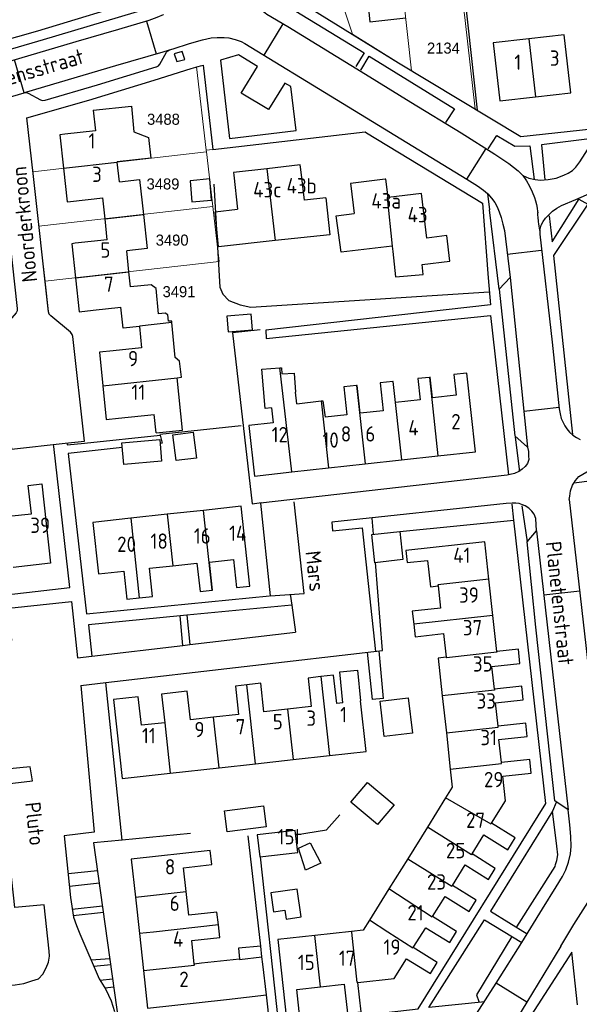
# Model space of a CAD drawing. Header units: metres. Extents: x 233874 to 239264, y 443832 to 448222.
# Tile 129 of 198: x 236697 to 236788, y 445488 to 445649. Entities that reach past the tile are written whole.
import ezdxf
from ezdxf.enums import TextEntityAlignment as Align

# ---------------------------------------------------------------- set-up
doc = ezdxf.new("R2010")
doc.units = ezdxf.units.M
doc.header["$MEASUREMENT"] = 0
for name, color, linetype in [('BIJGEBOUW', 4, 'Continuous'), ('DAKRAND', 4, 'Continuous'), ('DAKRAND-BYG', 4, 'Continuous'), ('Goud-kadastrale grenzen', 13, 'Continuous'), ('HEG', 253, 'Continuous'), ('HEK', 253, 'Continuous'), ('HOOFDGEBOUW', 4, 'Continuous'), ('HUISNUMMER', 253, 'Continuous'), ('KANTVERH', 253, 'Continuous'), ('OVLIJNOBJ', 253, 'Continuous'), ('STRAATNAAM', 253, 'Continuous'), ('TUSSENMUUR', 253, 'Continuous')]:
    doc.layers.add(name, color=color, linetype=linetype)
doc.layers.add('G01 kadestrale perceelsgrens', color=73, linetype='Continuous', lineweight=0)
doc.layers.add('Z01 perceelnummer', color=73, linetype='Continuous', lineweight=13)
doc.styles.get("Standard").update_dxf_attribs({"font": 'iso.shx'})
doc.styles.add('Styledgn001', font='dgn001.shx')

# ---------------------------------------------------------------- blocks, each defined once
blk = doc.blocks.new('A$C1532452F')
at = {"layer": 'G01 kadestrale perceelsgrens'}
for p, q in [((236744.309, 445666.471), (236750.903, 445646.427)), ((236758.481, 445659.283), (236760.55, 445640.457)), ((236769.279, 445648.681), (236768.081, 445659.2)), ((236769.279, 445648.681), (236770.927, 445634.205)), ((236725.483, 445641.105), (236727.059, 445627.517)), ((236760.55, 445640.457), (236770.927, 445634.205)), ((236770.927, 445634.205), (236771.222, 445634.028)), ((236736.456, 445628.588), (236745.853, 445629.674)), ((236728.109, 445627.623), (236736.456, 445628.588)), ((236698.779, 445624.006), (236727.091, 445627.238)), ((236727.059, 445627.517), (236728.109, 445627.623)), ((236727.059, 445627.517), (236727.091, 445627.238)), ((236727.091, 445627.238), (236728.122, 445618.352)), ((236728.122, 445618.352), (236699.756, 445615.125)), ((236728.122, 445618.352), (236729.163, 445609.38)), ((236699.756, 445615.125), (236700.767, 445606.147)), ((236700.767, 445606.147), (236729.163, 445609.38)), ((236700.767, 445606.147), (236701.318, 445601.226))]:
    blk.add_line(p, q, dxfattribs=at)
at = {"layer": 'G01 kadestrale perceelsgrens', "flags": 128}
for points in [[(236658.983, 445635.645), (236660.894, 445636.042), (236668.849, 445638.422), (236683.977, 445642.565), (236699.548, 445646.968), (236717.134, 445652.364)], [(236750.903, 445646.427), (236758.394, 445641.756), (236760.55, 445640.457)], [(236725.483, 445641.105), (236724.575, 445640.847), (236718.549, 445638.962), (236707.879, 445635.671), (236697.792, 445632.811), (236698.779, 445624.006)], [(236745.853, 445629.674), (236752.971, 445630.497), (236753.164, 445630.379), (236755.484, 445628.966)], [(236698.779, 445624.006), (236698.809, 445623.736), (236699.756, 445615.125)], [(236701.318, 445601.226), (236701.321, 445601.167), (236701.439, 445600.761), (236701.701, 445600.498), (236704.899, 445597.829), (236705.099, 445597.574)]]:
    blk.add_lwpolyline(points, dxfattribs=at)
at = {"layer": 'Z01 perceelnummer', "linetype": 'Continuous', "lineweight": 13, "style": 'Styledgn001'}
for s, p in [('2134', (236765.731, 445644.179)), ('3488', (236720.065, 445632.569)), ('3489', (236719.99, 445622.017)), ('3490', (236721.483, 445612.858)), ('3491', (236722.603, 445604.45))]:
    blk.add_text(s, height=1.8, dxfattribs=at).set_placement(p, align=Align.MIDDLE_CENTER)

msp = doc.modelspace()

# ---------------------------------------------------------------- linework, layer by layer
at = {"layer": 'BIJGEBOUW'}
for p, q in [((236741.54, 445516.58), (236735.36, 445515.84)), ((236735.36, 445515.84), (236735.79, 445512.24)), ((236741.97, 445512.98), (236741.54, 445516.58)), ((236735.79, 445512.24), (236741.97, 445512.98))]:
    msp.add_line(p, q, dxfattribs=at)
at = {"layer": 'DAKRAND'}
for p, q in [((236710.54, 445616.35), (236710.17, 445619.78)), ((236710.91, 445612.93), (236710.54, 445616.35)), ((236741.84, 445586.17), (236745.81, 445586.63)), ((236736.14, 445495.98), (236735.94, 445497.72)), ((236732.46, 445495.55), (236726.25, 445494.91)), ((236730.37, 445489.02), (236736.85, 445489.73))]:
    msp.add_line(p, q, dxfattribs=at)
for points in [[(236708.6, 445634.04), (236714.86, 445634.68), (236715.24, 445630.53), (236717.65, 445629.61), (236718.03, 445626.21), (236712.51, 445625.64)], [(236712.87, 445622.34), (236716.15, 445622.73), (236716.79, 445617.06)], [(236746.54, 445619.78), (236747.18, 445613.73), (236738.27, 445612.77)], [(236716.79, 445617.06), (236717.42, 445611.51), (236714.07, 445611.12)], [(236738.27, 445612.77), (236729.07, 445611.77), (236728.51, 445617.47)], [(236757.38, 445611.89), (236749.05, 445610.9), (236748.23, 445616.82)], [(236757.49, 445611.01), (236757.91, 445606.85), (236762.44, 445607.26), (236762.28, 445608.88)], [(236721.43, 445599.43), (236721.42, 445599.66), (236720.91, 445599.62), (236720.78, 445600.67), (236720.34, 445600.92), (236719.26, 445600.86), (236718.85, 445604.98), (236718.05, 445605.59), (236714.7, 445605.23)], [(236722.3, 445590.37), (236722.3, 445590.39), (236723, 445590.52), (236722.71, 445593.12), (236721.95, 445593.69), (236721.43, 445599.43)], [(236737.69, 445585.5), (236736.64, 445585.41), (236736.14, 445591.81), (236739.04, 445592.01)], [(236739.04, 445592.01), (236739.34, 445592.03), (236739.4, 445591.05), (236741.38, 445591.16), (236741.63, 445588.07)], [(236718.87, 445581.4), (236723.15, 445581.86), (236722.3, 445590.37)], [(236745.81, 445586.63), (236746.08, 445586.66), (236746.43, 445583.97)], [(236749.3, 445537.37), (236748.82, 445542.44), (236751.73, 445542.7), (236752.19, 445537.69)], [(236735.94, 445497.72), (236732.31, 445497.36), (236732.46, 445495.55)], [(236736.85, 445489.73), (236736.28, 445494.75), (236736.14, 445495.98)]]:
    msp.add_lwpolyline(points, dxfattribs=at)
at = {"layer": 'DAKRAND-BYG'}
for points in [[(236724.41, 445622.53), (236724.72, 445619.08), (236727.93, 445619.37), (236727.62, 445622.83), (236724.41, 445622.53)], [(236734.36, 445600.77), (236730.43, 445600.46), (236730.63, 445597.92), (236734.57, 445598.23), (236734.36, 445600.77)], [(236724.91, 445581.53), (236725.45, 445577.31), (236722.12, 445576.89), (236721.58, 445581.11), (236724.91, 445581.53)], [(236719.77, 445576.78), (236713.59, 445576.24), (236713.28, 445579.78), (236719.46, 445580.31), (236719.77, 445576.78)], [(236758.62, 445565.34), (236759.12, 445560.74), (236754.57, 445560.24), (236754.06, 445564.84), (236758.62, 445565.34)], [(236759.97, 445538.18), (236760.67, 445532.44), (236756.09, 445531.89), (236755.4, 445537.63), (236759.97, 445538.18)], [(236753.33, 445524.4), (236757.68, 445520.75), (236755, 445517.55), (236750.64, 445521.19), (236753.33, 445524.4)], [(236730.03, 445519.79), (236736.4, 445520.6), (236736.83, 445517.16), (236730.47, 445516.36), (236730.03, 445519.79)], [(236743.98, 445514.54), (236745.75, 445511.24), (236743.21, 445510.1), (236742.1, 445513.68), (236743.98, 445514.54)], [(236741.88, 445506.97), (236737.57, 445506.37), (236737.99, 445503.31), (236739.89, 445503.57), (236740.09, 445502.12), (236742.51, 445502.46), (236741.88, 445506.97)]]:
    msp.add_lwpolyline(points, dxfattribs=at)
at = {"layer": 'HEG'}
for p, q in [((236768.87, 445655.5), (236771.22, 445634.05)), ((236719.49, 445581.22), (236732.74, 445582.63)), ((236758.62, 445565.34), (236777.22, 445567.2))]:
    msp.add_line(p, q, dxfattribs=at)
for points in [[(236735.86, 445598.23), (236731.34, 445597.72), (236734.54, 445569.83), (236736.08, 445570.07)], [(236741.62, 445515.87), (236746.66, 445516.67), (236748.81, 445519.14)]]:
    msp.add_lwpolyline(points, dxfattribs=at)
at = {"layer": 'HEK'}
for p, q in [((236713.32, 445515.01), (236710.65, 445540.7)), ((236724.5, 445516.06), (236713.32, 445515.01))]:
    msp.add_line(p, q, dxfattribs=at)
msp.add_lwpolyline([(236713.32, 445515.01), (236708.68, 445514.57), (236713.18, 445482.33)], dxfattribs=at)
at = {"layer": 'HOOFDGEBOUW'}
for p, q in [((236780.73, 445636.23), (236786.52, 445636.89)), ((236708.6, 445634.04), (236708.96, 445630.7)), ((236708.96, 445630.7), (236703.99, 445630.13)), ((236712.52, 445625.57), (236712.51, 445625.64)), ((236712.87, 445622.34), (236712.52, 445625.57)), ((236731.52, 445623.43), (236732.15, 445617.9)), ((236743.05, 445619.38), (236742.47, 445624.36)), ((236750.64, 445621.69), (236751.19, 445617.18)), ((236704.89, 445619.17), (236710.17, 445619.78)), ((236746.54, 445619.78), (236743.05, 445619.38)), ((236728.51, 445617.47), (236732.15, 445617.9)), ((236748.23, 445616.82), (236751.19, 445617.18)), ((236710.91, 445612.93), (236705.67, 445612.34)), ((236757.38, 445611.89), (236757.49, 445611.01)), ((236714.43, 445607.7), (236714.07, 445611.12)), ((236714.7, 445605.23), (236714.43, 445607.7)), ((236708.61, 445601.41), (236713.12, 445601.92)), ((236713.49, 445598.47), (236713.12, 445601.92)), ((236716.15, 445598.75), (236713.49, 445598.47)), ((236716.15, 445598.75), (236716.5, 445595.29)), ((236716.5, 445595.29), (236711.85, 445594.79)), ((236741.84, 445586.17), (236741.63, 445588.07)), ((236712.71, 445583.81), (236718.57, 445584.43)), ((236718.87, 445581.4), (236718.57, 445584.43)), ((236752.95, 445576.36), (236758.9, 445577.01)), ((236758.9, 445577.01), (236764.84, 445577.66)), ((236741.03, 445575.05), (236747.01, 445575.71)), ((236747.01, 445575.71), (236752.95, 445576.36)), ((236726.6, 445568.77), (236720.68, 445568.13)), ((236720.68, 445568.13), (236714.72, 445567.48)), ((236773.14, 445557.54), (236772.47, 445563.65)), ((236773.78, 445551.65), (236773.14, 445557.54)), ((236774.43, 445545.74), (236773.78, 445551.65)), ((236766.19, 445544.84), (236764.88, 445544.69)), ((236764.88, 445544.69), (236765.55, 445538.53)), ((236765.55, 445538.53), (236766.21, 445532.51)), ((236766.21, 445532.51), (236766.86, 445526.59)), ((236741.23, 445528.14), (236747.17, 445528.8)), ((236721.18, 445525.92), (236729.13, 445526.8)), ((236729.13, 445526.8), (236735.09, 445527.46)), ((236735.09, 445527.46), (236741.23, 445528.14)), ((236766.08, 445521.87), (236763.11, 445517.1)), ((236763.11, 445517.1), (236759.91, 445511.95)), ((236759.91, 445511.95), (236756.85, 445507.03)), ((236756.85, 445507.03), (236753.68, 445501.93)), ((236715.49, 445505.69), (236716.15, 445499.74)), ((236767.89, 445500.09), (236763.97, 445502.53)), ((236716.15, 445499.74), (236716.82, 445493.7)), ((236750.76, 445500.1), (236744.77, 445499.45)), ((236726.25, 445494.91), (236725.1, 445494.78))]:
    msp.add_line(p, q, dxfattribs=at)
for points in [[(236758.55, 445658.69), (236752.73, 445658.07), (236753.74, 445648.47), (236759.6, 445649.09)], [(236779.65, 445645.7), (236773.86, 445645.04), (236774.94, 445635.57), (236780.73, 445636.23)], [(236786.52, 445636.89), (236785.44, 445646.36), (236779.65, 445645.7)], [(236703.99, 445630.13), (236703.17, 445630.04), (236703.76, 445624.58)], [(236742.47, 445624.36), (236742.38, 445625.14), (236736.92, 445624.5)], [(236703.76, 445624.58), (236704.35, 445619.11), (236704.89, 445619.17)], [(236736.92, 445624.5), (236731.47, 445623.87), (236731.52, 445623.43)], [(236756.22, 445622.78), (236750.6, 445622.1), (236750.64, 445621.69)], [(236756.7, 445619.82), (236756.35, 445622.8), (236756.22, 445622.78)], [(236763.03, 445613.19), (236762.15, 445620.48), (236756.7, 445619.82)], [(236762.28, 445608.88), (236766.8, 445609.43), (236766.3, 445613.59), (236763.03, 445613.19)], [(236705.67, 445612.34), (236705.1, 445612.27), (236705.7, 445606.71)], [(236705.7, 445606.71), (236706.3, 445601.14), (236708.61, 445601.41)], [(236711.85, 445594.79), (236709.64, 445594.56), (236710.19, 445589.08)], [(236764.84, 445577.66), (236770.99, 445578.34), (236769.58, 445591.17), (236767.44, 445590.93), (236767.81, 445587.55), (236763.95, 445587.13), (236763.58, 445590.48), (236763.44, 445590.46)], [(236757.49, 445589.81), (236755.4, 445589.58), (236755.9, 445585.02), (236752.15, 445584.61), (236751.65, 445589.17), (236751.55, 445589.16)], [(236763.44, 445590.46), (236761.58, 445590.26), (236761.95, 445586.82), (236757.94, 445586.38), (236757.56, 445589.82), (236757.49, 445589.81)], [(236710.19, 445589.08), (236710.74, 445583.6), (236712.71, 445583.81)], [(236751.55, 445589.16), (236749.5, 445588.94), (236750, 445584.36), (236746.43, 445583.97)], [(236737.69, 445585.5), (236737.96, 445583.05), (236734.01, 445582.61), (236734.91, 445574.38), (236741.03, 445575.05)], [(236694.78, 445567.81), (236698.52, 445568.23), (236698, 445572.85), (236700.21, 445573.09), (236701.65, 445560.14), (236695.56, 445559.47)], [(236734.17, 445556.44), (236732.75, 445569.44), (236726.6, 445568.77)], [(236714.72, 445567.48), (236708.54, 445566.81), (236709.46, 445558.42), (236713.61, 445558.87), (236714.1, 445554.3), (236716.13, 445554.52)], [(236772.47, 445563.65), (236759.58, 445562.24), (236759.8, 445560.25), (236763.13, 445560.61), (236763.6, 445556.33), (236764.86, 445556.47)], [(236728.02, 445555.77), (236728.08, 445555.78), (236727.59, 445560.32), (236731.5, 445560.74), (236731.99, 445556.21), (236734.17, 445556.44)], [(236716.13, 445554.52), (236718.29, 445554.75), (236717.79, 445559.33), (236721.6, 445559.74)], [(236721.6, 445559.74), (236725.53, 445560.17), (236726.03, 445555.56), (236728.02, 445555.77)], [(236764.86, 445556.47), (236765.26, 445552.82), (236760.66, 445552.32), (236760.89, 445550.24)], [(236760.89, 445550.24), (236761.12, 445548.16), (236765.77, 445548.67), (236766.19, 445544.84)], [(236774.05, 445539.61), (236773.65, 445543.3), (236778.22, 445543.8), (236777.97, 445546.12), (236774.43, 445545.74)], [(236745.74, 445541.66), (236743.66, 445541.42), (236744.18, 445536.79), (236740.32, 445536.36)], [(236749.3, 445537.37), (236748.33, 445537.26), (236747.82, 445541.89), (236745.74, 445541.66)], [(236733.67, 445540.32), (236731.8, 445540.11), (236732.32, 445535.47), (236728.22, 445535.02)], [(236740.32, 445536.36), (236736.46, 445535.93), (236735.95, 445540.57), (236733.67, 445540.32)], [(236774.64, 445533.59), (236774.23, 445537.39), (236778.76, 445537.88), (236778.52, 445540.1), (236774.05, 445539.61)], [(236720.27, 445534.14), (236716.47, 445533.72), (236715.95, 445538.38), (236711.92, 445537.94), (236713.35, 445525.05), (236721.18, 445525.92)], [(236728.22, 445535.02), (236724.47, 445534.6), (236723.95, 445539.27), (236719.75, 445538.8), (236720.27, 445534.14)], [(236747.17, 445528.8), (236753.11, 445529.46), (236752.19, 445537.69)], [(236775.2, 445527.65), (236774.79, 445531.39), (236779.41, 445531.9), (236779.17, 445534.08), (236774.64, 445533.59)], [(236773.6, 445517.74), (236775.88, 445521.41), (236775.44, 445525.43), (236780.07, 445525.93), (236779.82, 445528.16), (236775.2, 445527.65)], [(236766.86, 445526.59), (236767.18, 445523.64), (236766.08, 445521.87)], [(236770.4, 445512.74), (236772.34, 445515.85), (236776.23, 445513.43), (236777.43, 445515.36), (236773.6, 445517.74)], [(236723.79, 445506.61), (236723.36, 445510.49), (236727.94, 445511), (236727.69, 445513.29), (236714.8, 445511.87), (236715.49, 445505.69)], [(236767.2, 445507.59), (236769.29, 445510.95), (236773.08, 445508.59), (236774.2, 445510.38), (236770.4, 445512.74)], [(236763.97, 445502.53), (236766, 445505.79), (236769.92, 445503.35), (236771.06, 445505.19), (236767.2, 445507.59)], [(236729.03, 445501.17), (236728.8, 445503.24), (236724.22, 445502.73), (236723.79, 445506.61)], [(236725.1, 445494.78), (236724.68, 445498.6), (236729.26, 445499.11), (236729.03, 445501.17)], [(236753.68, 445501.93), (236752.67, 445500.31), (236750.76, 445500.1)], [(236744.77, 445499.45), (236738.7, 445498.78), (236740.12, 445485.78), (236742.32, 445486.03), (236741.82, 445490.63), (236745.69, 445491.05)], [(236760.81, 445497.45), (236762.84, 445500.71), (236766.76, 445498.27), (236767.89, 445500.09)], [(236751.77, 445491.78), (236757.69, 445492.43), (236759.69, 445495.65), (236763.61, 445493.21), (236764.73, 445495.01), (236760.81, 445497.45)], [(236716.82, 445493.7), (236717.49, 445487.59), (236730.37, 445489.02)], [(236745.69, 445491.05), (236749.56, 445491.47), (236750.08, 445486.76), (236752.29, 445487), (236751.77, 445491.78)]]:
    msp.add_lwpolyline(points, dxfattribs=at)
at = {"layer": 'KANTVERH'}
for p, q in [((236717.31, 445648.59), (236718.88, 445643.26)), ((236736.5, 445643), (236739.61, 445648.12)), ((236697.36, 445636.9), (236695.79, 445642.24)), ((236769.54, 445622.81), (236772.68, 445627.81)), ((236772.93, 445620.46), (236773.25, 445617.78)), ((236776.13, 445610.58), (236781.75, 445611.22)), ((236784.6, 445585.56), (236778.85, 445584.92)), ((236777.42, 445580.7), (236778.13, 445575.12)), ((236787.01, 445573.22), (236786.93, 445573.22)), ((236777.22, 445567.2), (236776.93, 445569.79)), ((236778.53, 445569.53), (236779.37, 445563.63)), ((236754.31, 445564.87), (236754.1, 445567.5)), ((236780.92, 445565.46), (236786.08, 445519.95)), ((236782.11, 445555), (236787.96, 445555.66)), ((236740.76, 445555.09), (236741, 445553.32)), ((236741, 445553.32), (236723.9, 445551.67)), ((236741, 445553.32), (236741.6, 445548.93)), ((236723.9, 445551.67), (236722.77, 445551.57)), ((236723.22, 445546.76), (236722.77, 445551.57)), ((236723.9, 445551.67), (236724.36, 445546.89)), ((236724.36, 445546.89), (236741.6, 445548.93)), ((236708.36, 445545), (236723.22, 445546.76)), ((236723.22, 445546.76), (236724.36, 445546.89)), ((236706.07, 445544.73), (236708.36, 445545)), ((236753.32, 445545.64), (236754.11, 445537.9)), ((236755.98, 445538.11), (236755.27, 445545.86)), ((236706.57, 445540.23), (236710.65, 445540.7)), ((236755.98, 445538.11), (236754.11, 445537.9)), ((236735.94, 445497.72), (236733.91, 445515.67)), ((236709.32, 445510), (236704.52, 445509.47)), ((236709.61, 445507.95), (236704.73, 445507.41)), ((236710.13, 445504.23), (236705.2, 445503.69)), ((236710.27, 445503.19), (236705.32, 445502.65)), ((236774.35, 445491.68), (236778.55, 445498.28)), ((236784.88, 445497.71), (236779.34, 445488.58)), ((236708.26, 445495.47), (236711.32, 445495.67)), ((236708.7, 445494.45), (236711.46, 445494.69)), ((236709.72, 445492.13), (236711.78, 445492.36)), ((236767.36, 445480.88), (236774.35, 445491.68)), ((236779.34, 445488.58), (236774.35, 445491.68)), ((236710.51, 445490.91), (236711.96, 445491.07)), ((236779.34, 445488.58), (236773.83, 445479.51))]:
    msp.add_line(p, q, dxfattribs=at)
for points in [[(236765.69, 445768.88), (236744.47, 445762.25), (236743.57, 445764.42), (236723.46, 445758.16), (236705.05, 445752.25), (236716.37, 445717.64), (236721.31, 445702.43), (236727.33, 445684.01), (236733.13, 445666.18), (236736.87, 445655.17), (236758.39, 445641.76), (236778.34, 445629.74), (236789.93, 445631.03)], [(236700.84, 445752.53), (236700.97, 445752.1), (236705.1, 445739.61), (236711.17, 445720.85), (236717.99, 445699.96), (236724.91, 445678.97), (236732.69, 445655.12), (236733.22, 445653.89), (236733.95, 445652.72), (236734.72, 445651.54), (236735.84, 445650.57), (236736.95, 445649.7), (236740.34, 445647.69), (236753.01, 445639.93), (236760.44, 445635.38), (236768.62, 445630.35)], [(236731.61, 445658.88), (236733.64, 445659.48), (236735.54, 445654.65), (236735.96, 445653.71), (236752.83, 445643.41), (236751.44, 445641.19)], [(236781.44, 445614.44), (236781.67, 445615.29), (236782, 445615.9), (236782.39, 445616.45), (236782.92, 445616.96), (236783.51, 445617.57), (236784.24, 445618.09), (236785.02, 445618.51), (236787.34, 445619.46), (236789.95, 445620.61), (236793.07, 445625.36), (236797.81, 445633.34), (236799.11, 445635.01), (236799.97, 445636.43), (236801.29, 445637.6), (236802.36, 445638.63), (236803.79, 445639.21), (236805.22, 445639.59), (236806.81, 445639.78), (236819.71, 445641.28), (236831.22, 445642.85), (236835.69, 445643.2), (236834.3, 445655.61)], [(236651.63, 445634.11), (236660.89, 445636.04), (236668.85, 445638.42), (236683.98, 445642.57), (236699.55, 445646.97), (236717.13, 445652.36)], [(236717.77, 445650.69), (236700.43, 445645.5), (236683.53, 445640.56), (236673.83, 445638.14), (236668, 445636.36)], [(236720.07, 445649.62), (236720.04, 445649.6), (236719, 445649.17), (236717.67, 445648.69), (236712.73, 445647.23), (236705.76, 445645.22), (236693.46, 445641.55), (236684.22, 445638.74), (236666.03, 445633.38), (236650.42, 445628.72), (236629.07, 445622.44), (236601.11, 445614.01), (236586.78, 445609.79), (236570.17, 445605.01), (236569.08, 445604.74), (236566.95, 445604.54), (236564.8, 445604.78), (236562.34, 445605.72), (236548.27, 445613.45), (236533.14, 445621.64), (236518.57, 445629.75), (236516.98, 445630.82)], [(236677.53, 445631.07), (236697.36, 445636.9), (236697.79, 445637.02), (236712.32, 445641.35), (236720.03, 445643.59), (236721.04, 445643.88), (236721.66, 445644.06), (236724.33, 445644.92), (236726.45, 445645.52), (236727.84, 445645.85), (236728.83, 445645.92), (236729.98, 445645.9), (236730.73, 445645.87), (236731.78, 445645.6), (236732.73, 445645.27), (236733.33, 445644.94), (236748.28, 445635.79), (236765.65, 445625.21), (236769.54, 445622.81), (236771.31, 445621.71), (236772.27, 445620.99), (236772.93, 445620.46), (236772.99, 445620.41), (236773.55, 445619.72), (236774.11, 445618.99), (236774.48, 445618.3), (236774.85, 445617.47)], [(236718.95, 445641.12), (236719.26, 445641.29), (236719.49, 445641.57), (236720.56, 445643.49), (236720.76, 445643.73), (236721.04, 445643.88)], [(236723.53, 445642.34), (236723.14, 445643.62), (236721.84, 445643.25), (236722.25, 445641.97), (236723.53, 445642.34)], [(236732.76, 445636.85), (236735.4, 445641.19), (236732.3, 445643.08), (236729.36, 445642.2), (236730.83, 445629.45), (236741.74, 445630.72), (236740.83, 445637.89), (236739.85, 445638.48), (236737.21, 445634.14), (236732.76, 445636.85)], [(236752.25, 445640.56), (236753.64, 445642.84), (236767.53, 445634.26), (236766.09, 445632.04)], [(236697.79, 445632.81), (236707.88, 445635.67), (236718.55, 445638.96), (236724.58, 445640.85), (236726.11, 445641.28), (236726.55, 445641.37)], [(236700.7, 445635.68), (236700.71, 445635.69), (236700.78, 445635.71), (236709.31, 445638.19), (236718.9, 445641.11)], [(236726.55, 445641.37), (236728.11, 445627.62), (236752.97, 445630.5), (236753.16, 445630.38), (236772.09, 445618.86)], [(236697.36, 445636.9), (236697.68, 445636.92), (236697.99, 445636.83), (236700.01, 445635.76), (236700.35, 445635.65), (236700.7, 445635.68)], [(236778.69, 445623.38), (236779.69, 445622.96), (236780.69, 445622.73), (236781.59, 445622.65), (236782.83, 445622.73), (236784.12, 445622.96), (236785.4, 445623.44), (236786.09, 445623.8), (236786.78, 445624.22), (236787.31, 445624.73), (236787.99, 445625.64), (236791.83, 445631.66), (236794.75, 445636.2)], [(236692.73, 445633.3), (236694.24, 445619.59), (236696.22, 445601.7), (236696.2, 445601.32), (236696.03, 445601.02), (236693.43, 445597.98), (236693.23, 445597.64), (236693.19, 445597.26), (236695.27, 445578.76), (236704.05, 445579.73), (236707.16, 445580.07), (236705.26, 445597.14), (236705.17, 445597.48), (236704.9, 445597.83), (236701.7, 445600.5), (236701.44, 445600.76), (236701.32, 445601.17), (236698.81, 445623.74), (236697.79, 445632.81)], [(236768.62, 445630.35), (236774.13, 445626.9), (236776.4, 445625.36), (236777.92, 445624.16), (236778.69, 445623.38), (236779.27, 445622.54), (236779.76, 445621.66), (236780.2, 445620.74), (236780.58, 445619.8), (236780.76, 445619.24), (236780.9, 445618.67), (236781.01, 445618.09), (236781.1, 445617.51), (236781.11, 445617.36), (236781.1, 445617.2), (236781.09, 445617.05), (236781.1, 445616.89), (236781.11, 445616.63), (236781.14, 445616.37)], [(236773.06, 445627.77), (236774.45, 445629.9), (236777.38, 445628.18), (236779.82, 445628.23), (236780.51, 445622.75)], [(236790.43, 445629.47), (236781.75, 445628.38), (236782.26, 445622.7)], [(236772.09, 445618.86), (236773.06, 445606.72), (236773.42, 445602.3), (236736.74, 445598.19), (236736.83, 445596.8), (236773.41, 445600.56), (236776.34, 445574.55)], [(236782.98, 445616.81), (236783.48, 445612.6), (236787.89, 445619.57)], [(236787.84, 445619.52), (236789.3, 445618.71), (236783.68, 445610.36), (236786.81, 445581.17)], [(236774.85, 445617.47), (236775.17, 445616.53), (236775.44, 445615.44), (236775.67, 445614.4), (236776.6, 445606.76), (236774.8, 445604.87), (236773.25, 445617.78)], [(236781.14, 445616.37), (236781.17, 445616.11), (236781.2, 445615.85), (236781.25, 445615.5), (236781.31, 445615.14), (236781.37, 445614.79), (236781.44, 445614.44), (236781.45, 445613.84), (236783.47, 445596.22), (236784.62, 445585.35), (236784.79, 445584.51), (236784.96, 445583.77), (236785.27, 445583.13), (236785.54, 445582.59), (236785.85, 445582.05), (236786.31, 445581.51), (236786.82, 445581.03), (236787.42, 445580.64), (236788.03, 445580.36)], [(236776.6, 445606.76), (236779.45, 445579.11), (236779.61, 445578.36), (236779.63, 445577.62), (236779.64, 445577.07), (236779.46, 445576.42), (236779.08, 445575.91), (236778.59, 445575.5), (236778.05, 445575.09), (236777.31, 445574.78), (236776.12, 445574.5), (236735.92, 445569.96), (236737.48, 445554.86), (236743.04, 445555.2), (236741.39, 445570.18)], [(236774.8, 445604.87), (236777.36, 445580.95), (236779.45, 445579.11)], [(236704.33, 445579.77), (236704.37, 445579.44), (236707.2, 445579.74), (236719.54, 445581.06), (236719.86, 445579.72), (236719.52, 445579.69)], [(236647.2, 445536.39), (236667.91, 445523.54), (236671.23, 445524.02), (236690.11, 445554.53), (236704.8, 445556.22), (236702.16, 445579.2), (236702.13, 445579.52)], [(236713.35, 445579.02), (236704.53, 445578.06), (236707.54, 445551.91), (236737.38, 445554.86)], [(236787.01, 445573.22), (236787.29, 445573.67), (236787.82, 445574.28), (236788.46, 445574.7), (236789.15, 445575.06), (236789.89, 445575.33), (236790.53, 445575.44), (236792.12, 445575.63), (236793.4, 445574.02), (236787.01, 445573.22)], [(236786.27, 445570.56), (236786.36, 445571.11), (236786.48, 445571.96), (236786.81, 445572.91), (236787.01, 445573.22)], [(236786.27, 445570.56), (236788.98, 445546.74), (236790.76, 445530.36), (236792.33, 445516.91), (236792.45, 445515.97), (236792.48, 445514.78), (236792.5, 445513.78), (236792.53, 445512.49), (236792.45, 445511.64), (236792.13, 445510.54), (236791.8, 445509.73)], [(236780.82, 445567.45), (236780.55, 445568.14), (236780.14, 445568.62), (236779.64, 445569.11), (236779.08, 445569.49), (236778.63, 445569.68), (236778.08, 445569.87), (236777.52, 445569.96), (236776.93, 445569.94), (236775.98, 445569.87), (236747.54, 445566.85), (236747.63, 445565.46), (236752.49, 445565.92), (236754.65, 445545.78)], [(236735.84, 445512.24), (236738.85, 445484.88), (236761.63, 445487.47), (236782.43, 445520.96), (236777.22, 445567.2)], [(236778.55, 445498.28), (236781.89, 445503.77), (236784.15, 445507.36), (236785.15, 445509.03), (236785.72, 445510.14), (236786.14, 445511.39), (236786.46, 445512.74), (236786.58, 445513.94), (236786.54, 445515.58), (236786.34, 445517.47), (236786.08, 445519.95), (236783.91, 445521.39), (236780.8, 445549.73), (236779.37, 445563.63), (236780.92, 445565.46), (236780.82, 445567.45)], [(236710.65, 445540.7), (236755.82, 445545.92), (236754.67, 445560.25)], [(236701.46, 445496.08), (236701.44, 445496.88), (236700.61, 445504.42), (236695.8, 445504.01), (236693.63, 445524.06), (236698.69, 445524.68), (236698.33, 445526.96), (236689.89, 445526.11), (236689.38, 445530.92), (236684.42, 445530.36), (236683.72, 445540.64), (236688.39, 445541.05), (236687.76, 445546.61), (236695.35, 445547.54), (236694.83, 445552.85), (236705.05, 445553.89), (236706.07, 445544.73)], [(236722.77, 445551.57), (236707.83, 445550.13), (236708.36, 445545)], [(236706.57, 445540.23), (236706.64, 445539.6), (236708.79, 445516.31), (236703.88, 445515.69)], [(236784.12, 445521.15), (236783.55, 445519.74), (236773.39, 445503.42), (236779.42, 445499.71)], [(236703.88, 445515.69), (236704.91, 445505.62), (236705.39, 445502.44), (236705.87, 445501.06), (236706.4, 445499.73), (236709.56, 445492.39)], [(236784.88, 445497.71), (236787.03, 445501.21), (236789.67, 445505.4), (236790.67, 445507.27), (236791.1, 445508.07), (236791.47, 445508.93), (236791.8, 445509.73)], [(236772.51, 445488.59), (236763.37, 445487.71), (236772.43, 445502.01), (236778.55, 445498.28)], [(236640.88, 445495.48), (236651.08, 445496.67), (236663.2, 445497.75), (236664.94, 445497.84), (236665.89, 445497.77), (236667.08, 445497.65), (236668.09, 445497.37), (236668.89, 445496.99), (236669.55, 445496.71), (236670.55, 445496.24), (236681.82, 445491.08), (236683.07, 445490.76), (236684.38, 445490.49), (236685.92, 445490.48), (236687.26, 445490.56), (236690.83, 445490.9), (236695.9, 445491.37), (236697.29, 445491.6), (236698.62, 445492.03), (236699.66, 445492.35), (236700.39, 445493.12), (236700.96, 445494.18), (236701.33, 445495.08), (236701.46, 445496.08)], [(236787.6, 445488.14), (236786.69, 445496.72), (236773.88, 445476.91), (236773.64, 445476.55), (236773.35, 445476.1), (236773.21, 445475.5), (236773.23, 445474.75), (236773.3, 445473.71)], [(236709.56, 445492.39), (236710.65, 445490.63), (236711.54, 445488.76), (236712.08, 445487.03)], [(236712.79, 445482.07), (236737.41, 445484.8), (236736.85, 445489.73)]]:
    msp.add_lwpolyline(points, dxfattribs=at)
at = {"layer": 'OVLIJNOBJ'}
for points in [[(236728.26, 445621.98), (236729.26, 445605.18), (236729.73, 445604.05), (236730.75, 445603.03), (236732.56, 445602.32), (236734.31, 445601.92), (236773.17, 445604.44)], [(236777.73, 445500.84), (236783.97, 445510.69), (236784.01, 445511.04), (236784.24, 445511.69), (236784.37, 445512.59), (236784.24, 445514.03), (236783.55, 445519.69)], [(236776.92, 445499.28), (236771.13, 445489.78), (236771.51, 445488.65)]]:
    msp.add_lwpolyline(points, dxfattribs=at)
at = {"layer": 'TUSSENMUUR'}
for p, q in [((236779.65, 445645.7), (236780.73, 445636.23)), ((236703.76, 445624.58), (236712.52, 445625.57)), ((236736.92, 445624.5), (236738.27, 445612.77)), ((236710.54, 445616.35), (236716.79, 445617.06)), ((236705.7, 445606.71), (236714.43, 445607.7)), ((236739.53, 445587.84), (236739.04, 445592.01)), ((236710.19, 445589.08), (236722.3, 445590.37)), ((236757.49, 445589.81), (236758.9, 445577.01)), ((236763.44, 445590.46), (236764.84, 445577.66)), ((236741.03, 445575.05), (236739.53, 445587.84)), ((236751.55, 445589.16), (236752.95, 445576.36)), ((236745.81, 445586.63), (236747.01, 445575.71)), ((236728.02, 445555.77), (236726.6, 445568.77)), ((236714.72, 445567.48), (236716.13, 445554.52)), ((236720.68, 445568.13), (236721.6, 445559.74)), ((236773.78, 445551.65), (236760.89, 445550.24)), ((236766.19, 445544.84), (236766.21, 445544.7)), ((236774.43, 445545.63), (236766.21, 445544.7)), ((236774.43, 445545.74), (236774.43, 445545.63)), ((236745.74, 445541.66), (236747.17, 445528.8)), ((236735.09, 445527.46), (236733.67, 445540.32)), ((236740.32, 445536.36), (236741.23, 445528.14)), ((236729.13, 445526.8), (236728.22, 445535.02)), ((236720.27, 445534.14), (236721.18, 445525.92)), ((236773.5, 445517.59), (236766.08, 445521.87)), ((236773.6, 445517.74), (236773.5, 445517.59)), ((236715.49, 445505.69), (236723.79, 445506.61)), ((236729.03, 445501.17), (236718.44, 445500)), ((236756.64, 445500), (236753.68, 445501.93)), ((236718.44, 445500), (236716.15, 445499.74)), ((236745.69, 445491.05), (236744.77, 445499.45)), ((236750.77, 445500), (236750.76, 445500.1)), ((236732.46, 445495.52), (236736.14, 445495.98)), ((236732.46, 445495.52), (236732.46, 445495.55))]:
    msp.add_line(p, q, dxfattribs=at)
for points in [[(236756.7, 445619.82), (236756.54, 445619.79), (236757.38, 445611.89)], [(236721.43, 445599.43), (236716.14, 445598.83), (236716.15, 445598.75)], [(236773.14, 445557.54), (236764.84, 445556.64), (236764.86, 445556.47)], [(236774.05, 445539.61), (236774.07, 445539.47), (236765.55, 445538.53)], [(236766.21, 445532.51), (236774.66, 445533.44), (236774.64, 445533.59)], [(236766.86, 445526.59), (236775.21, 445527.5), (236775.2, 445527.65)], [(236770.4, 445512.74), (236770.33, 445512.61), (236763.11, 445517.1)], [(236759.91, 445511.95), (236767.12, 445507.46), (236767.2, 445507.59)], [(236763.97, 445502.53), (236763.9, 445502.42), (236756.85, 445507.03)], [(236751.77, 445491.78), (236751.68, 445491.77), (236750.77, 445500)], [(236760.81, 445497.45), (236760.74, 445497.34), (236756.64, 445500)], [(236716.82, 445493.7), (236725.12, 445494.62), (236725.1, 445494.78)]]:
    msp.add_lwpolyline(points, dxfattribs=at)

# ---------------------------------------------------------------- block references
at = {"layer": 'Goud-kadastrale grenzen', "linetype": 'Continuous'}
msp.add_blockref('A$C1532452F', (0, 0), dxfattribs=at)

# ---------------------------------------------------------------- texts
at = {"layer": 'HUISNUMMER'}
for s, p in [('1', (236777.3, 445640.63)), ('3', (236783.09, 445641.29)), ('1', (236707.84, 445627.8)), ('3', (236708.43, 445622.34)), ('43b', (236740.15, 445620.47)), ('43c', (236734.7, 445619.83)), ('43a', (236753.98, 445618.01)), ('43', (236759.89, 445615.76)), ('5', (236709.77, 445609.99)), ('7', (236710.37, 445604.42)), ('9', (236714.29, 445592.28)), ('11', (236714.85, 445586.8)), ('2', (236767, 445582)), ('4', (236760, 445581)), ('12', (236737.71, 445579.88)), ('10', (236746, 445579)), ('8', (236749, 445580)), ('6', (236753, 445580)), ('39', (236698.35, 445565.09)), ('16', (236725.02, 445563.35)), ('14', (236730.76, 445563.79)), ('20', (236712.51, 445562)), ('18', (236717.96, 445562.51)), ('41', (236767.33, 445560.2)), ('39', (236768.29, 445553.72)), ('37', (236768.9, 445548.39)), ('35', (236770.54, 445542.48)), ('33', (236771.14, 445536.44)), ('1', (236748.88, 445534.21)), ('7', (236731.86, 445532.24)), ('5', (236737.9, 445533.06)), ('3', (236743.39, 445533.63)), ('11', (236716.56, 445530.78)), ('9', (236725.11, 445531.78)), ('31', (236771.77, 445530.47)), ('29', (236772.34, 445523.62)), ('27', (236769.43, 445516.99)), ('15t', (236738.68, 445514.29)), ('25', (236766.14, 445512.03)), ('8', (236720.3, 445509.39)), ('23', (236763.05, 445506.92)), ('6', (236721.08, 445503.44)), ('21', (236759.85, 445501.89)), ('4', (236721.62, 445497.61)), ('19', (236755.97, 445496.29)), ('15', (236741.99, 445493.8)), ('17', (236748.68, 445494.48)), ('2', (236722.65, 445491.04))]:
    msp.add_text(s, height=2.5, dxfattribs=at).set_placement(p)
at = {"layer": 'STRAATNAAM'}
for s, rotation, p in [('Rubensstraat', 16.4413, (236689.83, 445636.6)), ('Noorderkroon', 95.511, (236699.52, 445606.12)), ('Planetenstraat', 276.024, (236782.41, 445563.6)), ('Mars', 276.3718, (236743.2, 445562.04)), ('Pluto', 276.3718, (236697.48, 445521.07))]:
    msp.add_text(s, height=2.5, rotation=rotation, dxfattribs=at).set_placement(p)

doc.saveas('drawing.dxf')
